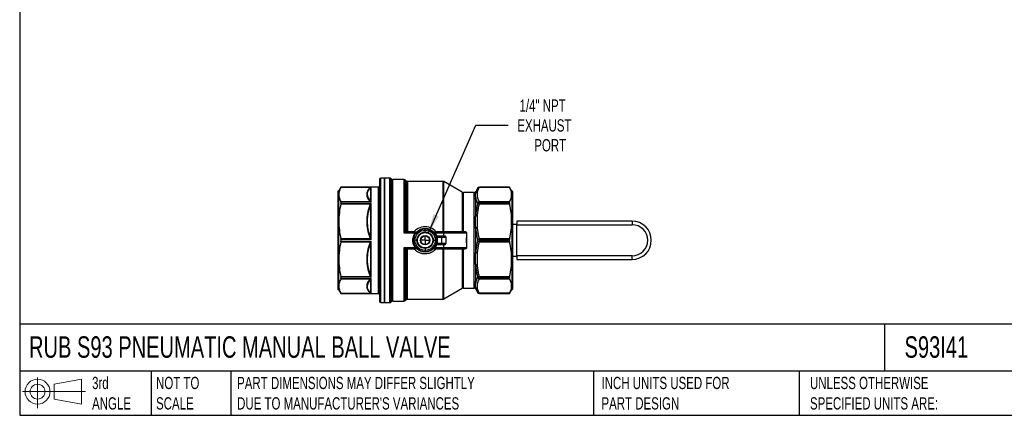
# Model space of a CAD drawing. Header units: inches. Extents: x 1 to 43, y 1 to 33.
# Tile 1 of 14: x 1 to 27.8, y 1 to 11.8. Entities that reach past the tile are written whole.
import ezdxf

# ---------------------------------------------------------------- set-up
doc = ezdxf.new("R2010")
doc.units = ezdxf.units.IN
doc.header["$LTSCALE"] = 4
doc.header["$MEASUREMENT"] = 0
doc.linetypes.add('SLD-Center', pattern=[0.75, 0.6, -0.05, 0.05, -0.05])
doc.linetypes.add('SLD-Solid', pattern=[0])
doc.layers.add('CENTER', color=40, linetype='SLD-Center')
doc.layers.add('SLD-DEFPOINTS', color=7, linetype='Continuous')
doc.layers.add('DIMENSIONS', color=140, linetype='SLD-Solid', lineweight=25)
doc.layers.add('TEXT', color=140, linetype='SLD-Solid', lineweight=25)
doc.styles.add('SLDTEXTSTYLE0', font='TXT', dxfattribs={"width": 0.7})
doc.dimstyles.new('SLDDIMSTYLE3', dxfattribs={"dimtxt": 0.339844, "dimasz": 0.52, "dimexe": 0, "dimexo": 0.0625, "dimgap": 0.084961, "dimtad": 0, "dimtih": 1, "dimtoh": 1, "dimrnd": 1e-09, "dimzin": 12, "dimdsep": 46, "dimtxsty": 'SLDTEXTSTYLE0', "dimsah": 1, "dimcen": 0, "dimadec": 0, "dimazin": 3, "dimtfac": 1, "dimtofl": 0, "dimtmove": 0, "dimatfit": 3, "dimfxl": 0, "dimfrac": 2, "dimtolj": 1, "dimtzin": 12, "dimarcsym": 0})

# ---------------------------------------------------------------- blocks, each defined once
blk = doc.blocks.new('Block11')
at = {"color": 7, "linetype": 'SLD-Solid', "lineweight": 18}
for p, q in [((0.408, 0.836), (0.408, 0)), ((0.863, 0.656), (1.602, 0.792)), ((0.863, 0.251), (0.863, 0.656)), ((1.602, 0.792), (1.602, 0.115)), ((0, 0.454), (1.712, 0.454)), ((0.863, 0.251), (1.602, 0.115))]:
    blk.add_line(p, q, dxfattribs=at)
for radius in [0.339, 0.202]:
    blk.add_circle((0.408, 0.454), radius, dxfattribs=at)
blk = doc.blocks.new('Block12')
at = {"layer": 'SLD-DEFPOINTS'}
blk.add_blockref('Block11', (0, 0), dxfattribs=at)
blk = doc.blocks.new('_D_8')
at = {"layer": 'DIMENSIONS'}
for p, q in [((12.119, 5.966), (13.412, 8.896)), ((13.412, 8.896), (14.287, 8.896))]:
    blk.add_line(p, q, dxfattribs=at)
blk.add_solid([(12.119, 5.966), (12.402, 6.409), (12.256, 6.474)], dxfattribs=at)
at = {"layer": 'DIMENSIONS', "char_height": 0.3333, "attachment_point": 1, "style": 'SLDTEXTSTYLE0'}
for s, insert in [('1/4" NPT', (14.599, 9.596)), ('EXHAUST', (14.537, 9.056)), ('PORT', (14.999, 8.516))]:
    blk.add_mtext(s, dxfattribs=dict(at, insert=insert))
blk = doc.blocks.new('SW_CENTERMARKSYMBOL_2')
at = {"layer": 'CENTER', "color": 0}
for p, q in [((0, 0.2), (0, 0.312)), ((-0.2, 0), (-0.312, 0)), ((0, 0), (-0.1, 0)), ((0, 0), (0, 0.1)), ((0, 0), (0, -0.1)), ((0, 0), (0.1, 0)), ((0.2, 0), (0.312, 0)), ((0, -0.2), (0, -0.312))]:
    blk.add_line(p, q, dxfattribs=at)

msp = doc.modelspace()

# ---------------------------------------------------------------- linework, layer by layer
for p, q in [((10.789, 7.42), (10.789, 7.294)), ((10.789, 7.294), (10.789, 4.105)), ((10.927, 7.456), (10.825, 7.456)), ((10.825, 7.327), (10.825, 7.456)), ((10.825, 4.07), (10.825, 7.327)), ((11.06, 7.456), (10.927, 7.456)), ((10.927, 7.456), (10.927, 4.07)), ((10.927, 4.07), (10.927, 7.456)), ((11.06, 7.456), (11.06, 5.763)), ((11.107, 7.434), (11.102, 7.438)), ((11.102, 5.763), (11.102, 7.438)), ((11.107, 7.434), (11.107, 5.763)), ((11.454, 7.416), (11.148, 7.416)), ((11.148, 5.763), (11.148, 7.416)), ((11.454, 7.416), (11.454, 5.966)), ((11.51, 7.384), (11.495, 7.399)), ((11.495, 5.993), (11.495, 7.399)), ((11.51, 7.384), (11.51, 5.994)), ((12.51, 7.367), (11.552, 7.367)), ((11.552, 7.367), (11.552, 5.993)), ((12.51, 7.367), (12.51, 5.993)), ((13.04, 7.07), (12.539, 7.359)), ((12.539, 5.993), (12.539, 7.359)), ((9.653, 7.09), (9.653, 6.989)), ((9.653, 6.989), (9.653, 4.436)), ((9.677, 7.101), (9.665, 7.101)), ((9.665, 7.101), (9.665, 7)), ((9.665, 7), (9.665, 4.424)), ((9.74, 7.21), (9.677, 7.101)), ((9.677, 7.101), (9.677, 7)), ((9.677, 7), (9.677, 4.424)), ((9.738, 7.207), (10.543, 7.207)), ((10.754, 7.21), (9.74, 7.21)), ((9.74, 7.21), (9.74, 7.21)), ((9.74, 7.21), (10.566, 7.21)), ((10.544, 7.198), (10.544, 6.839)), ((10.566, 6.803), (10.566, 7.21)), ((10.754, 7.21), (10.754, 7.1)), ((10.754, 7.1), (10.754, 4.316)), ((13.04, 7.07), (13.04, 5.993)), ((13.354, 7.062), (13.07, 7.062)), ((13.07, 5.992), (13.07, 7.062)), ((13.354, 7.062), (13.354, 7.015)), ((13.456, 7.18), (13.405, 7.092)), ((13.405, 7.044), (13.405, 7.092)), ((13.456, 7.18), (13.456, 7.18)), ((14.325, 7.21), (13.507, 7.21)), ((13.507, 7.205), (13.507, 7.21)), ((14.325, 7.21), (13.507, 7.21)), ((13.507, 7.21), (13.507, 7.21)), ((13.507, 7.205), (14.327, 7.205)), ((14.388, 7.101), (14.325, 7.21)), ((14.325, 7.21), (14.325, 7.21)), ((14.399, 7.101), (14.388, 7.101)), ((14.388, 7.101), (14.388, 5.763)), ((14.399, 7.101), (14.399, 5.763)), ((14.411, 7.09), (14.411, 5.763)), ((10.543, 6.81), (9.738, 6.81)), ((9.738, 6.757), (10.543, 6.757)), ((9.74, 6.803), (9.74, 6.768)), ((10.566, 6.803), (9.74, 6.803)), ((9.74, 6.768), (10.566, 6.768)), ((10.544, 6.716), (10.544, 5.849)), ((10.566, 5.788), (10.566, 6.768)), ((13.354, 6.893), (13.354, 6.404)), ((13.405, 6.418), (13.405, 6.919)), ((13.456, 6.779), (13.456, 6.751)), ((13.507, 6.8), (13.507, 6.812)), ((14.327, 6.812), (13.507, 6.812)), ((13.507, 6.772), (13.507, 6.8)), ((13.507, 6.8), (14.325, 6.8)), ((13.507, 6.753), (13.507, 6.772)), ((14.325, 6.772), (13.507, 6.772)), ((13.507, 6.753), (14.327, 6.753)), ((14.325, 6.772), (14.325, 6.8)), ((14.527, 6.196), (14.411, 6.196)), ((17.661, 6.285), (14.527, 6.285)), ((14.527, 6.285), (14.527, 6.186)), ((14.527, 5.34), (14.527, 6.186)), ((14.527, 6.186), (17.661, 6.186)), ((17.661, 6.285), (17.661, 6.186)), ((11.454, 5.966), (11.757, 5.966)), ((11.775, 5.979), (11.512, 5.979)), ((11.729, 5.993), (11.552, 5.993)), ((12.534, 5.979), (12.283, 5.979)), ((12.302, 5.966), (12.534, 5.966)), ((12.51, 5.993), (12.33, 5.993)), ((12.534, 5.966), (12.534, 5.979)), ((13.107, 5.979), (12.534, 5.979)), ((12.541, 5.966), (13.154, 5.966)), ((13.107, 5.992), (13.07, 5.992)), ((13.354, 6.109), (13.354, 5.417)), ((13.405, 5.409), (13.405, 6.117)), ((10.543, 5.8), (9.738, 5.8)), ((9.738, 5.725), (10.543, 5.725)), ((9.74, 5.788), (9.74, 5.738)), ((10.566, 5.788), (9.74, 5.788)), ((9.74, 5.738), (10.566, 5.738)), ((10.544, 5.676), (10.544, 4.809)), ((10.566, 4.757), (10.566, 5.738)), ((11.06, 5.763), (11.06, 4.07)), ((11.102, 4.087), (11.102, 5.763)), ((11.107, 5.763), (11.107, 4.092)), ((11.148, 4.109), (11.148, 5.763)), ((12.35, 5.876), (12.35, 5.861)), ((12.536, 5.876), (12.35, 5.876)), ((12.472, 5.861), (12.35, 5.861)), ((12.35, 5.664), (12.472, 5.664)), ((12.35, 5.664), (12.35, 5.65)), ((12.35, 5.65), (12.536, 5.65)), ((12.36, 5.846), (12.472, 5.846)), ((12.472, 5.68), (12.36, 5.68)), ((12.472, 5.861), (12.472, 5.846)), ((12.575, 5.861), (12.472, 5.861)), ((12.472, 5.846), (12.472, 5.68)), ((12.472, 5.846), (12.59, 5.846)), ((12.472, 5.664), (12.472, 5.68)), ((12.59, 5.68), (12.472, 5.68)), ((12.472, 5.664), (12.575, 5.664)), ((12.567, 5.876), (12.544, 5.876)), ((12.544, 5.65), (12.567, 5.65)), ((12.59, 5.846), (12.59, 5.68)), ((13.456, 5.782), (13.456, 5.743)), ((13.507, 5.783), (13.507, 5.805)), ((14.327, 5.805), (13.507, 5.805)), ((13.507, 5.743), (13.507, 5.783)), ((13.507, 5.783), (14.325, 5.783)), ((13.507, 5.721), (13.507, 5.743)), ((14.325, 5.743), (13.507, 5.743)), ((13.507, 5.721), (14.327, 5.721)), ((14.325, 5.743), (14.325, 5.783)), ((14.388, 5.763), (14.388, 4.424)), ((14.399, 5.763), (14.399, 4.424)), ((14.411, 5.763), (14.411, 4.436)), ((11.757, 5.56), (11.454, 5.56)), ((11.454, 5.56), (11.454, 4.109)), ((11.495, 4.127), (11.495, 5.533)), ((11.51, 5.532), (11.51, 4.141)), ((11.512, 5.546), (11.775, 5.546)), ((11.552, 5.533), (11.729, 5.533)), ((11.552, 4.159), (11.552, 5.533)), ((12.283, 5.546), (12.534, 5.546)), ((12.534, 5.56), (12.302, 5.56)), ((12.33, 5.533), (12.51, 5.533)), ((12.51, 5.533), (12.51, 4.159)), ((12.534, 5.546), (12.534, 5.56)), ((12.534, 5.546), (13.107, 5.546)), ((12.539, 4.166), (12.539, 5.533)), ((13.154, 5.56), (12.541, 5.56)), ((13.04, 5.533), (13.04, 4.456)), ((13.07, 5.533), (13.107, 5.533)), ((13.07, 4.464), (13.07, 5.533)), ((13.354, 5.122), (13.354, 4.633)), ((13.405, 4.607), (13.405, 5.107)), ((14.411, 5.33), (14.527, 5.33)), ((17.661, 5.34), (14.527, 5.34)), ((14.527, 5.34), (14.527, 5.241)), ((14.527, 5.241), (17.661, 5.241)), ((17.661, 5.241), (17.661, 5.34)), ((10.543, 4.768), (9.738, 4.768)), ((9.738, 4.715), (10.543, 4.715)), ((9.74, 4.757), (9.74, 4.723)), ((10.566, 4.757), (9.74, 4.757)), ((9.74, 4.723), (10.566, 4.723)), ((10.544, 4.687), (10.544, 4.328)), ((10.566, 4.316), (10.566, 4.723)), ((13.456, 4.775), (13.456, 4.747)), ((14.327, 4.773), (13.507, 4.773)), ((13.507, 4.754), (13.507, 4.773)), ((13.507, 4.754), (14.325, 4.754)), ((13.507, 4.726), (13.507, 4.754)), ((14.325, 4.726), (13.507, 4.726)), ((13.507, 4.714), (13.507, 4.726)), ((13.507, 4.714), (14.327, 4.714)), ((14.325, 4.726), (14.325, 4.754)), ((9.665, 4.424), (9.677, 4.424)), ((9.677, 4.424), (9.74, 4.316)), ((10.543, 4.319), (9.738, 4.319)), ((9.74, 4.316), (10.754, 4.316)), ((9.74, 4.316), (9.74, 4.316)), ((10.566, 4.316), (9.74, 4.316)), ((12.539, 4.166), (13.04, 4.456)), ((13.07, 4.464), (13.354, 4.464)), ((13.354, 4.511), (13.354, 4.464)), ((13.405, 4.434), (13.405, 4.482)), ((13.405, 4.434), (13.456, 4.346)), ((13.456, 4.346), (13.456, 4.346)), ((14.327, 4.321), (13.507, 4.321)), ((13.507, 4.316), (13.507, 4.321)), ((13.507, 4.316), (14.325, 4.316)), ((13.507, 4.316), (14.325, 4.316)), ((13.507, 4.316), (13.507, 4.316)), ((14.325, 4.316), (14.388, 4.424)), ((14.325, 4.316), (14.325, 4.316)), ((14.388, 4.424), (14.399, 4.424)), ((10.825, 4.07), (10.927, 4.07)), ((10.927, 4.07), (11.06, 4.07)), ((11.102, 4.087), (11.107, 4.092)), ((11.148, 4.109), (11.454, 4.109)), ((11.495, 4.127), (11.51, 4.141)), ((11.552, 4.159), (12.51, 4.159))]:
    msp.add_line(p, q)
at = {"flags": 128}
for points in [[(11.51, 5.994), (11.505, 5.994), (11.501, 5.994)], [(12.534, 5.979), (12.535, 5.979), (12.536, 5.978), (12.538, 5.977), (12.539, 5.975), (12.54, 5.973), (12.541, 5.971), (12.541, 5.968), (12.541, 5.966)], [(11.501, 5.532), (11.506, 5.532), (11.51, 5.532)], [(12.541, 5.56), (12.541, 5.557), (12.541, 5.555), (12.54, 5.552), (12.539, 5.55), (12.538, 5.549), (12.536, 5.547), (12.535, 5.547), (12.534, 5.546)]]:
    msp.add_lwpolyline(points, dxfattribs=at)
for radius in [0.325, 0.313, 0.276, 0.222, 0.209, 0.128, 0.118]:
    msp.add_circle((12.029, 5.763), radius)
for centre, radius, start, end in [((10.754, 7.245), 0.0354, 270, 360), ((10.825, 7.42), 0.0354, 90, 180), ((11.06, 7.397), 0.0591, 45, 90), ((11.148, 7.475), 0.0591, 225, 270), ((11.454, 7.357), 0.0591, 45, 90), ((11.552, 7.426), 0.0591, 225, 270), ((12.51, 7.308), 0.0591, 60, 90), ((9.665, 7.09), 0.0118, 90, 180), ((13.07, 7.121), 0.0591, 240, 270), ((13.354, 7.121), 0.0591, 270, 330), ((13.507, 7.151), 0.0591, 90, 150), ((13.507, 7.151), 0.0591, 89.999, 149.9963), ((14.399, 7.09), 0.0118, 0, 90), ((13.504, 6.734), 0.0659, 87.6436, 137.3208), ((13.504, 6.705), 0.0668, 87.5425, 136.3139), ((17.661, 5.763), 0.522, 270, 90), ((17.661, 5.763), 0.423, 270, 90), ((12.029, 5.763), 0.341, 345.9496, 14.0504), ((12.575, 5.846), 0.0157, 0, 90), ((12.575, 5.68), 0.0157, 270, 0), ((13.501, 3.275), 2.508, 89.8727, 91.0412), ((13.501, 8.251), 2.508, 268.9588, 270.1273), ((13.504, 4.821), 0.0668, 223.6861, 272.4575), ((13.504, 4.792), 0.0659, 222.6792, 272.3564), ((9.665, 4.436), 0.0118, 180, 270), ((10.754, 4.281), 0.0354, 0, 90), ((13.07, 4.405), 0.0591, 90, 120), ((13.354, 4.405), 0.0591, 30, 90), ((13.507, 4.375), 0.0591, 210, 270), ((13.507, 4.375), 0.0591, 210.0037, 270.001), ((14.399, 4.436), 0.0118, 270, 0), ((10.825, 4.105), 0.0354, 180, 270), ((11.06, 4.129), 0.0591, 270, 315), ((11.148, 4.05), 0.0591, 90, 135), ((11.454, 4.168), 0.0591, 270, 315), ((11.552, 4.099), 0.0591, 90, 135), ((12.51, 4.218), 0.0591, 270, 300)]:
    msp.add_arc(centre, radius, start, end)
for ratio, start_param, end_param in [(0.265397, 4.780839, 4.835294), (0.270159, 4.780839, 4.835294), (0.265397, 4.589484, 4.643939), (0.270159, 4.589484, 4.643939)]:
    msp.add_ellipse((12.098, 5.763), major_axis=(0, 1.654), ratio=ratio, start_param=start_param, end_param=end_param)
for points, knots in [([(9.738, 7.207), (9.719, 7.171), (9.705, 7.138), (9.687, 7.072), (9.683, 7.041), (9.683, 6.977), (9.687, 6.945), (9.705, 6.879), (9.719, 6.846), (9.738, 6.81)], [0, 0, 0, 0, 0.25, 0.25, 0.5, 0.5, 0.75, 0.75, 1, 1, 1, 1]), ([(10.521, 7.191), (10.497, 7.162), (10.476, 7.132), (10.449, 7.07), (10.441, 7.039), (10.442, 6.978), (10.449, 6.947), (10.476, 6.886), (10.497, 6.856), (10.521, 6.826)], [0, 0, 0, 0, 0.25, 0.25, 0.5, 0.5, 0.75, 0.75, 1, 1, 1, 1]), ([(10.544, 6.839), (10.515, 6.871), (10.471, 6.939), (10.454, 7.06), (10.501, 7.148), (10.544, 7.198)], [0, 0, 0, 0, 0.70136, 1.40272, 2.45476, 2.45476, 2.45476, 2.45476]), ([(10.554, 7.207), (10.558, 7.208), (10.562, 7.209), (10.566, 7.21), (10.566, 7.21), (10.566, 7.21)], [-0.08678855, -0.08678855, -0.08678855, -0.08678855, -0.00172038, -0.00172038, 0, 0, 0, 0]), ([(13.354, 7.015), (13.364, 7.015), (13.374, 7.018), (13.392, 7.028), (13.4, 7.035), (13.405, 7.044)], [0, 0, 0, 0, 0.5, 0.5, 1, 1, 1, 1]), ([(13.354, 7.015), (13.354, 6.999), (13.355, 6.963), (13.354, 6.916), (13.354, 6.893)], [0, 0, 0, 0, 3.590392, 6.283185, 6.283185, 6.283185, 6.283185]), ([(13.405, 6.919), (13.403, 6.939), (13.402, 6.984), (13.403, 7.024), (13.405, 7.044)], [0, 0, 0, 0, 2.692794, 6.283185, 6.283185, 6.283185, 6.283185]), ([(13.507, 6.812), (13.489, 6.844), (13.475, 6.877), (13.455, 6.943), (13.45, 6.976), (13.45, 7.075), (13.471, 7.141), (13.507, 7.205)], [0, 0, 0, 0, 0.25, 0.25, 0.5, 0.5, 1, 1, 1, 1]), ([(14.327, 6.812), (14.346, 6.847), (14.36, 6.88), (14.378, 6.945), (14.382, 6.977), (14.382, 7.04), (14.378, 7.072), (14.36, 7.137), (14.346, 7.17), (14.327, 7.205)], [0, 0, 0, 0, 0.25, 0.25, 0.5, 0.5, 0.75, 0.75, 1, 1, 1, 1]), ([(9.738, 6.757), (9.719, 6.672), (9.705, 6.591), (9.687, 6.433), (9.683, 6.356), (9.683, 6.202), (9.687, 6.125), (9.705, 5.967), (9.719, 5.886), (9.738, 5.8)], [0, 0, 0, 0, 0.25, 0.25, 0.5, 0.5, 0.75, 0.75, 1, 1, 1, 1]), ([(10.521, 6.719), (10.497, 6.648), (10.476, 6.575), (10.449, 6.428), (10.442, 6.353), (10.441, 6.204), (10.449, 6.13), (10.476, 5.982), (10.497, 5.909), (10.521, 5.839)], [0, 0, 0, 0, 0.25, 0.25, 0.5, 0.5, 0.75, 0.75, 1, 1, 1, 1]), ([(10.544, 5.849), (10.501, 5.969), (10.454, 6.177), (10.47, 6.471), (10.515, 6.637), (10.544, 6.716)], [0, 0, 0, 0, 1.052053, 1.753421, 2.45479, 2.45479, 2.45479, 2.45479]), ([(10.566, 6.803), (10.566, 6.803), (10.566, 6.803), (10.562, 6.809), (10.558, 6.814), (10.554, 6.818)], [-0.00172038, -0.00172038, -0.00172038, -0.00172038, 0, 0, 0.08506817, 0.08506817, 0.08506817, 0.08506817]), ([(10.554, 6.749), (10.558, 6.756), (10.562, 6.762), (10.566, 6.768), (10.566, 6.768), (10.566, 6.768)], [-0.08678856, -0.08678856, -0.08678856, -0.08678856, -0.00172138, -0.00172138, 0, 0, 0, 0]), ([(13.507, 5.805), (13.489, 5.882), (13.475, 5.961), (13.455, 6.12), (13.45, 6.199), (13.45, 6.438), (13.471, 6.598), (13.507, 6.753)], [0, 0, 0, 0, 0.25, 0.25, 0.5, 0.5, 1, 1, 1, 1]), ([(14.327, 5.805), (14.346, 5.889), (14.36, 5.969), (14.378, 6.126), (14.382, 6.203), (14.382, 6.355), (14.378, 6.432), (14.36, 6.588), (14.346, 6.669), (14.327, 6.753)], [0, 0, 0, 0, 0.25, 0.25, 0.5, 0.5, 0.75, 0.75, 1, 1, 1, 1]), ([(13.354, 6.404), (13.364, 6.404), (13.374, 6.405), (13.392, 6.41), (13.4, 6.414), (13.405, 6.418)], [0, 0, 0, 0, 0.5, 0.5, 1, 1, 1, 1]), ([(13.354, 6.404), (13.354, 6.351), (13.355, 6.254), (13.354, 6.153), (13.354, 6.109)], [0, 0, 0, 0, 3.590392, 6.283185, 6.283185, 6.283185, 6.283185]), ([(13.405, 6.117), (13.403, 6.161), (13.402, 6.263), (13.403, 6.363), (13.405, 6.418)], [0, 0, 0, 0, 2.692794, 6.283185, 6.283185, 6.283185, 6.283185]), ([(11.495, 5.993), (11.483, 5.99), (11.468, 5.977), (11.454, 5.966), (11.454, 5.966), (11.454, 5.966)], [0.0188404, 0.0188404, 0.0188404, 0.0188404, 0.1862211, 0.1862211, 0.1869579, 0.1869579, 0.1869579, 0.1869579]), ([(11.454, 5.966), (11.454, 5.966), (11.454, 5.966), (11.472, 5.972), (11.491, 5.978), (11.507, 5.979)], [0.0188404, 0.0188404, 0.0188404, 0.0188404, 0.0195772, 0.0195772, 0.1869579, 0.1869579, 0.1869579, 0.1869579]), ([(11.552, 5.993), (11.552, 5.989), (11.552, 5.986), (11.552, 5.981), (11.552, 5.979), (11.552, 5.979)], [0, 0, 0, 0, 0.5, 0.5, 1, 1, 1, 1]), ([(11.757, 5.966), (11.732, 5.933), (11.695, 5.858), (11.68, 5.71), (11.72, 5.609), (11.757, 5.56)], [0, 0, 0, 0, 0.317705, 0.63541, 1.111967, 1.111967, 1.111967, 1.111967]), ([(12.33, 5.993), (12.289, 6.043), (12.181, 6.121), (11.977, 6.147), (11.82, 6.085), (11.749, 6.018), (11.729, 5.993)], [5.232558, 5.232558, 5.232558, 5.232558, 5.73355, 6.234542, 6.735535, 6.986031, 6.986031, 6.986031, 6.986031]), ([(12.33, 5.993), (12.33, 5.989), (12.33, 5.986), (12.33, 5.981), (12.33, 5.979), (12.33, 5.979)], [0, 0, 0, 0, 0.5, 0.5, 1, 1, 1, 1]), ([(12.534, 5.966), (12.534, 5.966), (12.536, 5.966), (12.538, 5.966), (12.54, 5.966), (12.541, 5.966), (12.541, 5.966)], [0, 0, 0, 0, 0.250067, 0.5, 0.749933, 1, 1, 1, 1]), ([(13.07, 5.992), (13.07, 5.989), (13.07, 5.985), (13.07, 5.981), (13.07, 5.979), (13.07, 5.979)], [0, 0, 0, 0, 0.5, 0.5, 1, 1, 1, 1]), ([(13.162, 5.965), (13.162, 5.971), (13.156, 5.98), (13.136, 5.99), (13.12, 5.992), (13.107, 5.992)], [0, 0, 0, 0, 0.0484019, 0.0726029, 0.1694067, 0.1694067, 0.1694067, 0.1694067]), ([(13.107, 5.979), (13.118, 5.979), (13.133, 5.978), (13.149, 5.973), (13.154, 5.969), (13.154, 5.966)], [0, 0, 0, 0, 0.0968038, 0.1210048, 0.1694067, 0.1694067, 0.1694067, 0.1694067]), ([(9.738, 5.725), (9.719, 5.64), (9.705, 5.559), (9.687, 5.401), (9.683, 5.324), (9.683, 5.17), (9.687, 5.093), (9.705, 4.935), (9.719, 4.854), (9.738, 4.768)], [0, 0, 0, 0, 0.25, 0.25, 0.5, 0.5, 0.75, 0.75, 1, 1, 1, 1]), ([(10.521, 5.687), (10.497, 5.616), (10.476, 5.544), (10.449, 5.396), (10.441, 5.321), (10.442, 5.172), (10.449, 5.098), (10.476, 4.95), (10.497, 4.877), (10.521, 4.807)], [0, 0, 0, 0, 0.25, 0.25, 0.5, 0.5, 0.75, 0.75, 1, 1, 1, 1]), ([(10.544, 4.809), (10.515, 4.889), (10.471, 5.054), (10.454, 5.348), (10.501, 5.557), (10.544, 5.676)], [0, 0, 0, 0, 0.70136, 1.40272, 2.45476, 2.45476, 2.45476, 2.45476]), ([(10.566, 5.788), (10.566, 5.788), (10.566, 5.788), (10.562, 5.796), (10.558, 5.804), (10.554, 5.812)], [-0.00172138, -0.00172138, -0.00172138, -0.00172138, 0, 0, 0.08506717, 0.08506717, 0.08506717, 0.08506717]), ([(10.554, 5.714), (10.558, 5.722), (10.562, 5.73), (10.566, 5.738), (10.566, 5.738), (10.566, 5.738)], [-0.08678855, -0.08678855, -0.08678855, -0.08678855, -0.00172038, -0.00172038, 0, 0, 0, 0]), ([(12.35, 5.876), (12.349, 5.876), (12.348, 5.875), (12.346, 5.875), (12.344, 5.874), (12.342, 5.873), (12.341, 5.873), (12.339, 5.872), (12.337, 5.872), (12.336, 5.872), (12.335, 5.872), (12.335, 5.872)], [0, 0, 0, 0, 0.097664, 0.189591, 0.275762, 0.356226, 0.431092, 0.500515, 0.670847, 0.836482, 1, 1, 1, 1]), ([(12.35, 5.664), (12.347, 5.664), (12.344, 5.663), (12.338, 5.66), (12.336, 5.657), (12.335, 5.654)], [0, 0, 0, 0, 0.5, 0.5, 1, 1, 1, 1]), ([(12.335, 5.654), (12.335, 5.654), (12.336, 5.654), (12.336, 5.654), (12.337, 5.654), (12.338, 5.654), (12.34, 5.653), (12.343, 5.652), (12.346, 5.651), (12.349, 5.65), (12.35, 5.65)], [0, 0, 0, 0, 0.098165, 0.196719, 0.296251, 0.39733, 0.500469, 0.644504, 0.810824, 1, 1, 1, 1]), ([(12.36, 5.846), (12.356, 5.845), (12.352, 5.844), (12.346, 5.842), (12.344, 5.842), (12.344, 5.842)], [0, 0, 0, 0, 0.5, 0.5, 1, 1, 1, 1]), ([(12.36, 5.846), (12.357, 5.85), (12.352, 5.858), (12.35, 5.861), (12.35, 5.861)], [0, 0, 0, 0, 0.0730146, 0.1277756, 0.1277756, 0.1277756, 0.1277756]), ([(12.35, 5.664), (12.35, 5.664), (12.353, 5.668), (12.357, 5.676), (12.36, 5.68)], [0, 0, 0, 0, 0.0547473, 0.1277438, 0.1277438, 0.1277438, 0.1277438]), ([(12.536, 5.861), (12.536, 5.861), (12.536, 5.863), (12.536, 5.868), (12.536, 5.872), (12.536, 5.876)], [0, 0, 0, 0, 0.5, 0.5, 1, 1, 1, 1]), ([(12.552, 5.664), (12.55, 5.664), (12.548, 5.663), (12.545, 5.658), (12.544, 5.654), (12.544, 5.65)], [0, 0, 0, 0, 0.5, 0.5, 1, 1, 1, 1]), ([(12.575, 5.861), (12.573, 5.861), (12.571, 5.863), (12.568, 5.868), (12.567, 5.872), (12.567, 5.876)], [0, 0, 0, 0, 0.5, 0.5, 1, 1, 1, 1]), ([(12.598, 5.845), (12.598, 5.85), (12.596, 5.857), (12.587, 5.871), (12.575, 5.876), (12.567, 5.876)], [0, 0, 0, 0, 0.0381496, 0.0572244, 0.1335236, 0.1335236, 0.1335236, 0.1335236]), ([(12.567, 5.65), (12.573, 5.65), (12.584, 5.653), (12.596, 5.666), (12.598, 5.676), (12.598, 5.681)], [0, 0, 0, 0, 0.0572152, 0.0953587, 0.1335022, 0.1335022, 0.1335022, 0.1335022]), ([(12.59, 5.68), (12.59, 5.68), (12.592, 5.681), (12.596, 5.681), (12.598, 5.681)], [0, 0, 0, 0, 0.428571, 1, 1, 1, 1]), ([(13.507, 4.773), (13.489, 4.85), (13.475, 4.929), (13.455, 5.088), (13.45, 5.167), (13.45, 5.406), (13.471, 5.566), (13.507, 5.721)], [0, 0, 0, 0, 0.25, 0.25, 0.5, 0.5, 1, 1, 1, 1]), ([(14.327, 4.773), (14.346, 4.857), (14.36, 4.937), (14.378, 5.094), (14.382, 5.17), (14.382, 5.323), (14.378, 5.4), (14.36, 5.556), (14.346, 5.637), (14.327, 5.721)], [0, 0, 0, 0, 0.25, 0.25, 0.5, 0.5, 0.75, 0.75, 1, 1, 1, 1]), ([(11.507, 5.547), (11.491, 5.548), (11.472, 5.554), (11.454, 5.56), (11.454, 5.56), (11.454, 5.56)], [-0.0007368, -0.0007368, -0.0007368, -0.0007368, 0.1666438, 0.1666438, 0.1673807, 0.1673807, 0.1673807, 0.1673807]), ([(11.454, 5.56), (11.454, 5.56), (11.454, 5.56), (11.468, 5.548), (11.483, 5.536), (11.495, 5.533)], [-0.0007368, -0.0007368, -0.0007368, -0.0007368, 0, 0, 0.1673807, 0.1673807, 0.1673807, 0.1673807]), ([(11.729, 5.533), (11.729, 5.537), (11.729, 5.54), (11.729, 5.545), (11.729, 5.546), (11.729, 5.546)], [0, 0, 0, 0, 0.5, 0.5, 1, 1, 1, 1]), ([(12.33, 5.533), (12.328, 5.53), (12.322, 5.524), (12.314, 5.515), (12.306, 5.506), (12.297, 5.498), (12.288, 5.49), (12.279, 5.482), (12.262, 5.468), (12.235, 5.449), (12.184, 5.422), (12.116, 5.399), (12.044, 5.391), (11.986, 5.394), (11.943, 5.401), (11.902, 5.413), (11.862, 5.429), (11.824, 5.449), (11.795, 5.469), (11.773, 5.487), (11.757, 5.502), (11.742, 5.517), (11.733, 5.527), (11.729, 5.533)], [0, 0, 0, 0, 0.017599, 0.035196, 0.052809, 0.070457, 0.088156, 0.105926, 0.123783, 0.186179, 0.248535, 0.374299, 0.49983, 0.56276, 0.625781, 0.688654, 0.751184, 0.813439, 0.875892, 0.907103, 0.938128, 0.969061, 1, 1, 1, 1]), ([(12.51, 5.533), (12.51, 5.537), (12.51, 5.54), (12.51, 5.545), (12.51, 5.546), (12.51, 5.546)], [0, 0, 0, 0, 0.5, 0.5, 1, 1, 1, 1]), ([(12.541, 5.56), (12.541, 5.56), (12.54, 5.56), (12.538, 5.56), (12.536, 5.56), (12.534, 5.56), (12.534, 5.56)], [0, 0, 0, 0, 0.2500673, 0.5, 0.7499327, 1, 1, 1, 1]), ([(13.107, 5.533), (13.117, 5.533), (13.133, 5.535), (13.151, 5.542), (13.16, 5.551), (13.162, 5.558), (13.162, 5.561)], [0, 0, 0, 0, 0.0725466, 0.1209111, 0.1450933, 0.1692755, 0.1692755, 0.1692755, 0.1692755]), ([(13.154, 5.56), (13.154, 5.559), (13.153, 5.555), (13.145, 5.551), (13.129, 5.547), (13.116, 5.546), (13.107, 5.546)], [0, 0, 0, 0, 0.0241822, 0.0483644, 0.0967289, 0.1692755, 0.1692755, 0.1692755, 0.1692755]), ([(13.107, 5.533), (13.107, 5.537), (13.107, 5.54), (13.107, 5.545), (13.107, 5.546), (13.107, 5.546)], [0, 0, 0, 0, 0.5, 0.5, 1, 1, 1, 1]), ([(13.354, 5.417), (13.364, 5.417), (13.374, 5.416), (13.392, 5.413), (13.4, 5.411), (13.405, 5.409)], [0, 0, 0, 0, 0.5, 0.5, 1, 1, 1, 1]), ([(13.354, 5.417), (13.354, 5.373), (13.355, 5.272), (13.354, 5.175), (13.354, 5.122)], [0, 0, 0, 0, 2.692794, 6.283185, 6.283185, 6.283185, 6.283185]), ([(13.405, 5.107), (13.403, 5.163), (13.402, 5.263), (13.403, 5.365), (13.405, 5.409)], [0, 0, 0, 0, 3.590392, 6.283185, 6.283185, 6.283185, 6.283185]), ([(9.738, 4.715), (9.719, 4.68), (9.705, 4.646), (9.687, 4.581), (9.683, 4.549), (9.683, 4.485), (9.687, 4.453), (9.705, 4.388), (9.719, 4.354), (9.738, 4.319)], [0, 0, 0, 0, 0.25, 0.25, 0.5, 0.5, 0.75, 0.75, 1, 1, 1, 1]), ([(10.521, 4.699), (10.497, 4.67), (10.476, 4.64), (10.449, 4.579), (10.442, 4.548), (10.441, 4.486), (10.449, 4.455), (10.476, 4.394), (10.497, 4.364), (10.521, 4.335)], [0, 0, 0, 0, 0.25, 0.25, 0.5, 0.5, 0.75, 0.75, 1, 1, 1, 1]), ([(10.544, 4.328), (10.501, 4.378), (10.454, 4.465), (10.471, 4.587), (10.515, 4.654), (10.544, 4.687)], [0, 0, 0, 0, 1.052053, 1.753421, 2.45479, 2.45479, 2.45479, 2.45479]), ([(10.566, 4.757), (10.566, 4.757), (10.566, 4.758), (10.562, 4.763), (10.558, 4.77), (10.554, 4.776)], [-0.00172038, -0.00172038, -0.00172038, -0.00172038, 0, 0, 0.08506817, 0.08506817, 0.08506817, 0.08506817]), ([(10.554, 4.708), (10.558, 4.712), (10.562, 4.717), (10.566, 4.722), (10.566, 4.722), (10.566, 4.723)], [-0.08678856, -0.08678856, -0.08678856, -0.08678856, -0.00172138, -0.00172138, 0, 0, 0, 0]), ([(13.354, 4.633), (13.354, 4.61), (13.355, 4.562), (13.354, 4.527), (13.354, 4.511)], [0, 0, 0, 0, 2.692794, 6.283185, 6.283185, 6.283185, 6.283185]), ([(13.354, 4.633), (13.364, 4.633), (13.374, 4.63), (13.392, 4.621), (13.4, 4.615), (13.405, 4.607)], [0, 0, 0, 0, 0.5, 0.5, 1, 1, 1, 1]), ([(13.405, 4.482), (13.403, 4.502), (13.402, 4.541), (13.403, 4.587), (13.405, 4.607)], [0, 0, 0, 0, 3.590392, 6.283185, 6.283185, 6.283185, 6.283185]), ([(13.507, 4.321), (13.489, 4.353), (13.475, 4.385), (13.455, 4.451), (13.45, 4.484), (13.45, 4.583), (13.471, 4.649), (13.507, 4.714)], [0, 0, 0, 0, 0.25, 0.25, 0.5, 0.5, 1, 1, 1, 1]), ([(14.327, 4.321), (14.346, 4.356), (14.36, 4.389), (14.378, 4.454), (14.382, 4.485), (14.382, 4.549), (14.378, 4.58), (14.36, 4.645), (14.346, 4.678), (14.327, 4.714)], [0, 0, 0, 0, 0.25, 0.25, 0.5, 0.5, 0.75, 0.75, 1, 1, 1, 1]), ([(10.566, 4.316), (10.566, 4.316), (10.566, 4.316), (10.562, 4.316), (10.558, 4.317), (10.554, 4.319)], [-0.00172138, -0.00172138, -0.00172138, -0.00172138, 0, 0, 0.08506717, 0.08506717, 0.08506717, 0.08506717])]:
    msp.add_open_spline(points, degree=3, knots=knots)
for points in [[(9.738, 7.207), (9.739, 7.209), (9.74, 7.209), (9.74, 7.21)], [(10.543, 7.207), (10.532, 7.202), (10.526, 7.197), (10.521, 7.191)], [(10.521, 7.191), (10.53, 7.19), (10.538, 7.193), (10.544, 7.198)], [(10.566, 7.21), (10.558, 7.209), (10.55, 7.209), (10.543, 7.207)], [(10.554, 7.207), (10.551, 7.205), (10.547, 7.205), (10.543, 7.207)], [(10.544, 7.198), (10.546, 7.201), (10.549, 7.204), (10.554, 7.207)], [(13.456, 7.18), (13.431, 7.135), (13.413, 7.09), (13.405, 7.044)], [(13.507, 7.205), (13.497, 7.206), (13.476, 7.202), (13.461, 7.188), (13.456, 7.18)], [(14.325, 7.21), (14.325, 7.209), (14.326, 7.208), (14.327, 7.205)], [(9.74, 6.803), (9.74, 6.806), (9.739, 6.809), (9.738, 6.81)], [(9.738, 6.757), (9.739, 6.761), (9.74, 6.765), (9.74, 6.768)], [(10.521, 6.826), (10.53, 6.827), (10.538, 6.832), (10.544, 6.839)], [(10.521, 6.826), (10.526, 6.821), (10.532, 6.815), (10.543, 6.81)], [(10.543, 6.757), (10.532, 6.747), (10.526, 6.733), (10.521, 6.719)], [(10.521, 6.719), (10.53, 6.717), (10.538, 6.716), (10.544, 6.716)], [(10.543, 6.81), (10.547, 6.812), (10.551, 6.815), (10.554, 6.818)], [(10.543, 6.81), (10.55, 6.809), (10.558, 6.806), (10.566, 6.803)], [(10.566, 6.768), (10.558, 6.765), (10.55, 6.761), (10.543, 6.757)], [(10.554, 6.749), (10.551, 6.751), (10.547, 6.754), (10.543, 6.757)], [(10.554, 6.818), (10.549, 6.824), (10.546, 6.831), (10.544, 6.839)], [(10.544, 6.716), (10.546, 6.728), (10.549, 6.74), (10.554, 6.749)], [(13.354, 6.893), (13.364, 6.893), (13.384, 6.898), (13.4, 6.911), (13.405, 6.919)], [(13.405, 6.919), (13.413, 6.872), (13.431, 6.825), (13.456, 6.779)], [(13.456, 6.751), (13.431, 6.642), (13.413, 6.531), (13.405, 6.418)], [(13.456, 6.779), (13.461, 6.788), (13.476, 6.804), (13.497, 6.811), (13.507, 6.812)], [(13.507, 6.753), (13.497, 6.755), (13.476, 6.757), (13.461, 6.754), (13.456, 6.751)], [(14.327, 6.812), (14.326, 6.809), (14.325, 6.805), (14.325, 6.8)], [(14.325, 6.772), (14.325, 6.766), (14.326, 6.76), (14.327, 6.753)], [(11.501, 5.994), (11.499, 5.994), (11.497, 5.993), (11.495, 5.993)], [(11.507, 5.979), (11.504, 5.98), (11.499, 5.983), (11.496, 5.99), (11.495, 5.993)], [(11.501, 5.994), (11.501, 5.99), (11.504, 5.982), (11.509, 5.979), (11.512, 5.979)], [(11.507, 5.979), (11.508, 5.979), (11.51, 5.979), (11.512, 5.979)], [(11.51, 5.994), (11.51, 5.99), (11.513, 5.982), (11.518, 5.979), (11.521, 5.979)], [(11.552, 5.993), (11.536, 5.993), (11.521, 5.993), (11.51, 5.994)], [(11.785, 5.985), (11.774, 5.986), (11.75, 5.99), (11.729, 5.993)], [(11.729, 5.993), (11.729, 5.989), (11.729, 5.982), (11.729, 5.979), (11.729, 5.979)], [(11.775, 5.976), (11.77, 5.974), (11.763, 5.97), (11.757, 5.966)], [(11.757, 5.966), (11.76, 5.963), (11.767, 5.959), (11.77, 5.958), (11.77, 5.958)], [(11.785, 5.985), (11.783, 5.981), (11.779, 5.979), (11.775, 5.979)], [(11.775, 5.976), (11.78, 5.975), (11.784, 5.976), (11.787, 5.979)], [(11.775, 5.979), (11.777, 5.979), (11.779, 5.979), (11.777, 5.977), (11.775, 5.976)], [(11.787, 5.979), (11.788, 5.98), (11.79, 5.983), (11.788, 5.985), (11.785, 5.985)], [(12.273, 5.985), (12.271, 5.985), (12.268, 5.983), (12.271, 5.98), (12.272, 5.979)], [(12.272, 5.979), (12.274, 5.976), (12.279, 5.975), (12.284, 5.976)], [(12.33, 5.993), (12.308, 5.99), (12.285, 5.986), (12.273, 5.985)], [(12.273, 5.985), (12.275, 5.983), (12.278, 5.98), (12.282, 5.979), (12.283, 5.979)], [(12.284, 5.976), (12.282, 5.977), (12.28, 5.979), (12.282, 5.979), (12.283, 5.979)], [(12.302, 5.966), (12.295, 5.97), (12.289, 5.974), (12.284, 5.976)], [(12.289, 5.958), (12.289, 5.958), (12.292, 5.959), (12.298, 5.963), (12.302, 5.966)], [(12.35, 5.876), (12.339, 5.908), (12.322, 5.939), (12.302, 5.966)], [(12.51, 5.993), (12.51, 5.989), (12.51, 5.982), (12.51, 5.979), (12.51, 5.979)], [(12.539, 5.993), (12.53, 5.993), (12.52, 5.993), (12.51, 5.993)], [(12.539, 5.993), (12.539, 5.989), (12.541, 5.982), (12.545, 5.979), (12.547, 5.979)], [(13.04, 5.993), (12.873, 5.993), (12.706, 5.993), (12.539, 5.993)], [(13.04, 5.993), (13.04, 5.989), (13.042, 5.982), (13.046, 5.979), (13.048, 5.979)], [(13.07, 5.992), (13.059, 5.992), (13.049, 5.993), (13.04, 5.993)], [(13.107, 5.992), (13.107, 5.989), (13.107, 5.982), (13.107, 5.979), (13.107, 5.979)], [(13.154, 5.966), (13.15, 5.832), (13.15, 5.694), (13.154, 5.56)], [(13.162, 5.965), (13.159, 5.965), (13.156, 5.965), (13.154, 5.966)], [(13.162, 5.561), (13.158, 5.694), (13.158, 5.832), (13.162, 5.965)], [(13.354, 6.109), (13.364, 6.109), (13.384, 6.11), (13.4, 6.114), (13.405, 6.117)], [(13.405, 6.117), (13.413, 6.004), (13.431, 5.892), (13.456, 5.782)], [(9.74, 5.788), (9.74, 5.792), (9.739, 5.796), (9.738, 5.8)], [(9.738, 5.725), (9.739, 5.729), (9.74, 5.734), (9.74, 5.738)], [(10.521, 5.839), (10.53, 5.841), (10.538, 5.845), (10.544, 5.849)], [(10.521, 5.839), (10.526, 5.825), (10.532, 5.811), (10.543, 5.8)], [(10.543, 5.725), (10.532, 5.714), (10.526, 5.701), (10.521, 5.687)], [(10.521, 5.687), (10.53, 5.685), (10.538, 5.681), (10.544, 5.676)], [(10.543, 5.8), (10.547, 5.804), (10.551, 5.808), (10.554, 5.812)], [(10.543, 5.8), (10.55, 5.796), (10.558, 5.792), (10.566, 5.788)], [(10.566, 5.738), (10.558, 5.734), (10.55, 5.729), (10.543, 5.725)], [(10.554, 5.714), (10.551, 5.718), (10.547, 5.722), (10.543, 5.725)], [(10.554, 5.812), (10.549, 5.822), (10.546, 5.836), (10.544, 5.849)], [(10.544, 5.676), (10.546, 5.69), (10.549, 5.704), (10.554, 5.714)], [(12.302, 5.56), (12.322, 5.587), (12.339, 5.618), (12.35, 5.65)], [(12.35, 5.861), (12.347, 5.861), (12.341, 5.863), (12.336, 5.869), (12.335, 5.872)], [(12.36, 5.68), (12.356, 5.681), (12.348, 5.683), (12.344, 5.684), (12.344, 5.684)], [(12.544, 5.876), (12.541, 5.876), (12.539, 5.876), (12.536, 5.876)], [(12.536, 5.664), (12.536, 5.664), (12.536, 5.661), (12.536, 5.654), (12.536, 5.65)], [(12.536, 5.65), (12.539, 5.65), (12.541, 5.65), (12.544, 5.65)], [(12.552, 5.861), (12.55, 5.861), (12.546, 5.864), (12.544, 5.872), (12.544, 5.876)], [(12.575, 5.664), (12.573, 5.664), (12.569, 5.661), (12.567, 5.654), (12.567, 5.65)], [(12.59, 5.846), (12.59, 5.845), (12.592, 5.845), (12.596, 5.845), (12.598, 5.845)], [(12.598, 5.681), (12.598, 5.736), (12.598, 5.79), (12.598, 5.845)], [(13.456, 5.743), (13.431, 5.633), (13.413, 5.522), (13.405, 5.409)], [(13.456, 5.782), (13.461, 5.787), (13.476, 5.796), (13.497, 5.803), (13.507, 5.805)], [(13.507, 5.721), (13.497, 5.723), (13.476, 5.73), (13.461, 5.739), (13.456, 5.743)], [(14.327, 5.805), (14.326, 5.798), (14.325, 5.79), (14.325, 5.783)], [(14.325, 5.743), (14.325, 5.735), (14.326, 5.728), (14.327, 5.721)], [(11.495, 5.533), (11.497, 5.54), (11.501, 5.546), (11.507, 5.547)], [(11.495, 5.533), (11.497, 5.532), (11.499, 5.532), (11.501, 5.532)], [(11.512, 5.546), (11.509, 5.546), (11.504, 5.543), (11.501, 5.536), (11.501, 5.532)], [(11.512, 5.546), (11.51, 5.546), (11.508, 5.546), (11.507, 5.547)], [(11.51, 5.532), (11.51, 5.536), (11.513, 5.543), (11.518, 5.546), (11.521, 5.546)], [(11.51, 5.532), (11.521, 5.533), (11.536, 5.533), (11.552, 5.533)], [(11.552, 5.533), (11.552, 5.537), (11.552, 5.544), (11.552, 5.546), (11.552, 5.546)], [(11.729, 5.533), (11.75, 5.536), (11.774, 5.54), (11.785, 5.541)], [(11.77, 5.568), (11.77, 5.568), (11.767, 5.567), (11.76, 5.562), (11.757, 5.56)], [(11.757, 5.56), (11.763, 5.556), (11.77, 5.552), (11.775, 5.549)], [(11.787, 5.547), (11.784, 5.55), (11.78, 5.551), (11.775, 5.549)], [(11.775, 5.549), (11.777, 5.548), (11.779, 5.547), (11.777, 5.546), (11.775, 5.546)], [(11.785, 5.541), (11.784, 5.543), (11.781, 5.545), (11.777, 5.546), (11.775, 5.546)], [(11.785, 5.541), (11.788, 5.541), (11.79, 5.542), (11.788, 5.545), (11.787, 5.547)], [(12.272, 5.547), (12.271, 5.545), (12.268, 5.542), (12.271, 5.541), (12.273, 5.541)], [(12.284, 5.549), (12.279, 5.551), (12.274, 5.55), (12.272, 5.547)], [(12.273, 5.541), (12.276, 5.544), (12.28, 5.546), (12.283, 5.546)], [(12.273, 5.541), (12.285, 5.54), (12.308, 5.536), (12.33, 5.533)], [(12.283, 5.546), (12.282, 5.546), (12.28, 5.547), (12.282, 5.548), (12.284, 5.549)], [(12.284, 5.549), (12.289, 5.552), (12.295, 5.556), (12.302, 5.56)], [(12.302, 5.56), (12.298, 5.562), (12.292, 5.567), (12.289, 5.568), (12.289, 5.568)], [(12.33, 5.533), (12.33, 5.537), (12.33, 5.544), (12.33, 5.546), (12.33, 5.546)], [(12.51, 5.533), (12.52, 5.533), (12.53, 5.533), (12.539, 5.533)], [(12.539, 5.533), (12.539, 5.536), (12.541, 5.543), (12.545, 5.546), (12.547, 5.546)], [(12.539, 5.533), (12.706, 5.533), (12.873, 5.533), (13.04, 5.533)], [(13.04, 5.533), (13.04, 5.537), (13.042, 5.544), (13.046, 5.546), (13.048, 5.546)], [(13.04, 5.533), (13.049, 5.533), (13.059, 5.533), (13.07, 5.533)], [(13.07, 5.533), (13.07, 5.537), (13.07, 5.544), (13.07, 5.546), (13.07, 5.546)], [(13.162, 5.561), (13.16, 5.561), (13.158, 5.561), (13.155, 5.56), (13.154, 5.56)], [(13.354, 5.122), (13.364, 5.122), (13.384, 5.119), (13.4, 5.112), (13.405, 5.107)], [(13.405, 5.107), (13.413, 4.995), (13.431, 4.884), (13.456, 4.775)], [(9.74, 4.757), (9.74, 4.761), (9.739, 4.764), (9.738, 4.768)], [(9.738, 4.715), (9.739, 4.717), (9.74, 4.719), (9.74, 4.723)], [(10.521, 4.807), (10.53, 4.809), (10.538, 4.81), (10.544, 4.809)], [(10.521, 4.807), (10.526, 4.793), (10.532, 4.779), (10.543, 4.768)], [(10.543, 4.715), (10.532, 4.711), (10.526, 4.705), (10.521, 4.699)], [(10.544, 4.687), (10.538, 4.694), (10.53, 4.698), (10.521, 4.699)], [(10.543, 4.768), (10.547, 4.772), (10.551, 4.775), (10.554, 4.776)], [(10.543, 4.768), (10.55, 4.764), (10.558, 4.761), (10.566, 4.757)], [(10.566, 4.723), (10.558, 4.719), (10.55, 4.717), (10.543, 4.715)], [(10.554, 4.708), (10.551, 4.711), (10.547, 4.714), (10.543, 4.715)], [(10.554, 4.776), (10.549, 4.786), (10.546, 4.797), (10.544, 4.809)], [(10.544, 4.687), (10.546, 4.694), (10.549, 4.702), (10.554, 4.708)], [(13.456, 4.747), (13.431, 4.701), (13.413, 4.654), (13.405, 4.607)], [(13.456, 4.775), (13.461, 4.772), (13.476, 4.769), (13.497, 4.771), (13.507, 4.773)], [(13.507, 4.714), (13.497, 4.714), (13.476, 4.722), (13.461, 4.738), (13.456, 4.747)], [(14.327, 4.773), (14.326, 4.766), (14.325, 4.759), (14.325, 4.754)], [(14.325, 4.726), (14.325, 4.72), (14.326, 4.716), (14.327, 4.714)], [(9.74, 4.316), (9.74, 4.316), (9.739, 4.317), (9.738, 4.319)], [(10.521, 4.335), (10.53, 4.336), (10.538, 4.333), (10.544, 4.328)], [(10.521, 4.335), (10.526, 4.329), (10.532, 4.323), (10.543, 4.319)], [(10.543, 4.319), (10.547, 4.32), (10.551, 4.32), (10.554, 4.319)], [(10.543, 4.319), (10.55, 4.317), (10.558, 4.316), (10.566, 4.316)], [(10.554, 4.319), (10.549, 4.321), (10.546, 4.325), (10.544, 4.328)], [(13.354, 4.511), (13.364, 4.511), (13.384, 4.505), (13.4, 4.491), (13.405, 4.482)], [(13.405, 4.482), (13.413, 4.436), (13.431, 4.39), (13.456, 4.346)], [(13.456, 4.346), (13.461, 4.337), (13.476, 4.324), (13.497, 4.32), (13.507, 4.321)], [(14.327, 4.321), (14.326, 4.318), (14.325, 4.316), (14.325, 4.316)]]:
    msp.add_open_spline(points, degree=3)
at = {"layer": 'TEXT'}
for p, q in [((1, 33), (1, 1)), ((43, 3.484), (1, 3.484)), ((24.529, 3.484), (24.529, 2.2)), ((43, 2.2), (1, 2.2)), ((4.574, 2.2), (4.574, 1)), ((6.746, 2.2), (6.746, 1)), ((16.612, 2.2), (16.612, 1)), ((22.204, 2.2), (22.204, 1)), ((1, 1), (43, 1))]:
    msp.add_line(p, q, dxfattribs=at)

# ---------------------------------------------------------------- block references
at = {"layer": 'CENTER'}
msp.add_blockref('SW_CENTERMARKSYMBOL_2', (12.029, 5.763), dxfattribs=at)
at = {"layer": 'SLD-DEFPOINTS'}
msp.add_blockref('Block12', (1.077, 1.19), dxfattribs=at)

# ---------------------------------------------------------------- texts
at = {"layer": 'TEXT', "attachment_point": 1, "style": 'SLDTEXTSTYLE0'}
for s, insert, char_height in [('RUB S93 PNEUMATIC MANUAL BALL VALVE', (1.254, 3.15), 0.58333), ('S93I41', (25.072, 3.15), 0.5833), ('3rd^JANGLE', (2.969, 2.047), 0.3333), ('NOT TO^JSCALE', (4.71, 2.047), 0.33333), ("PART DIMENSIONS MAY DIFFER SLIGHTLY ^JDUE TO MANUFACTURER'S VARIANCES", (6.915, 2.047), 0.33333), ('INCH UNITS USED FOR ^JPART DESIGN', (16.827, 2.047), 0.33333), ('UNLESS OTHERWISE ^JSPECIFIED UNITS ARE:', (22.499, 2.047), 0.33333)]:
    msp.add_mtext(s, dxfattribs=dict(at, insert=insert, char_height=char_height))

# ---------------------------------------------------------------- dimensions: what is measured, and where the dimension line sits
at = {"layer": 'DIMENSIONS'}
dim = msp.add_diameter_dim_2p(p1=(11.94, 5.56), p2=(12.119, 5.966), text='1/4" NPT\\PEXHAUST\\PPORT', dimstyle='SLDDIMSTYLE3', override={"dimpost": '<>'}, dxfattribs=at)
dim.commit()
dim.dimension.update_dxf_attribs({"geometry": '_D_8', "text_midpoint": (15.6, 8.896), "dimtype": 163})

doc.saveas('drawing.dxf')
